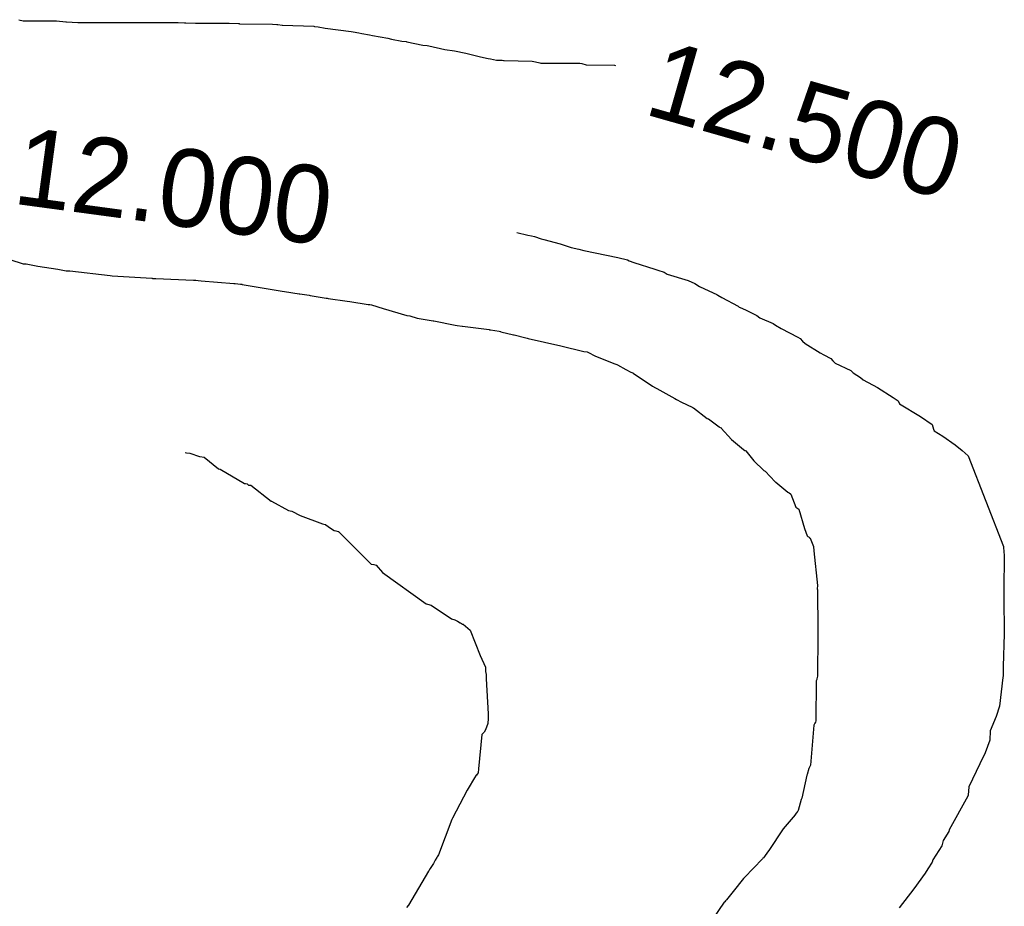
# Model space of a CAD drawing. Extents: x 158343 to 162498, y 431347 to 434500.
# Tile 164 of 220: x 159582 to 159605, y 434061 to 434082. Entities that reach past the tile are written whole.
import ezdxf

# ---------------------------------------------------------------- set-up
doc = ezdxf.new("R2010")
doc.units = 0
doc.header["$LTSCALE"] = 10
doc.header["$MEASUREMENT"] = 0
doc.layers.add('000_arcering', color=8, linetype='CONTINUOUS')
doc.layers.add('def. con-hoogtelijn (index)', color=8, linetype='CONTINUOUS')
doc.styles.add('Style-WORKING', font='WORKING.shx')

# ---------------------------------------------------------------- blocks, each defined once
blk = doc.blocks.new('bestaande hoogtelijnen')
at = {"layer": 'def. con-hoogtelijn (index)'}
for p, q in [((-86.094, 15.232), (-85.991, 15.208)), ((-86.094, 15.232), (-85.991, 15.208)), ((-85.991, 15.208), (-85.22, 15.203)), ((-85.991, 15.208), (-85.22, 15.203)), ((-85.22, 15.203), (-84.998, 15.184)), ((-85.22, 15.203), (-84.998, 15.184)), ((-84.998, 15.184), (-84.986, 15.184)), ((-84.998, 15.184), (-84.986, 15.184)), ((-84.986, 15.184), (-84.72, 15.167)), ((-84.986, 15.184), (-84.72, 15.167)), ((-84.72, 15.167), (-82.396, 15.17)), ((-84.72, 15.167), (-82.396, 15.17)), ((-82.396, 15.17), (-82.251, 15.159)), ((-82.396, 15.17), (-82.251, 15.159)), ((-82.251, 15.159), (-82.218, 15.157)), ((-82.251, 15.159), (-82.218, 15.157)), ((-82.218, 15.157), (-81.995, 15.154)), ((-82.218, 15.157), (-81.995, 15.154)), ((-81.995, 15.154), (-81.218, 15.153)), ((-81.995, 15.154), (-81.218, 15.153)), ((-81.218, 15.153), (-80.996, 15.14)), ((-81.218, 15.153), (-80.996, 15.14)), ((-80.996, 15.14), (-80.988, 15.14)), ((-80.996, 15.14), (-80.988, 15.14)), ((-80.988, 15.14), (-80.974, 15.138)), ((-80.988, 15.14), (-80.974, 15.138)), ((-80.974, 15.138), (-80.213, 15.131)), ((-80.974, 15.138), (-80.213, 15.131)), ((-80.213, 15.131), (-80.113, 15.118)), ((-80.213, 15.131), (-80.113, 15.118)), ((-80.113, 15.118), (-80.089, 15.117)), ((-80.113, 15.118), (-80.089, 15.117)), ((-80.089, 15.117), (-79.991, 15.105)), ((-80.089, 15.117), (-79.991, 15.105)), ((-79.991, 15.105), (-79.979, 15.104)), ((-79.991, 15.105), (-79.979, 15.104)), ((-79.979, 15.104), (-79.253, 15.078)), ((-79.979, 15.104), (-79.253, 15.078)), ((-79.253, 15.078), (-79.236, 15.075)), ((-79.253, 15.078), (-79.236, 15.075)), ((-79.236, 15.075), (-79.15, 15.065)), ((-79.236, 15.075), (-79.15, 15.065)), ((-79.15, 15.065), (-78.989, 15.036)), ((-79.15, 15.065), (-78.989, 15.036)), ((-78.989, 15.036), (-78.387, 14.957)), ((-78.989, 15.036), (-78.387, 14.957)), ((-78.387, 14.957), (-78.342, 14.948)), ((-78.387, 14.957), (-78.342, 14.948)), ((-78.342, 14.948), (-78.214, 14.928)), ((-78.342, 14.948), (-78.214, 14.928)), ((-78.214, 14.928), (-78.143, 14.912)), ((-78.214, 14.928), (-78.143, 14.912)), ((-78.143, 14.912), (-77.962, 14.878)), ((-78.143, 14.912), (-77.962, 14.878)), ((-77.962, 14.878), (-77.897, 14.864)), ((-77.962, 14.878), (-77.897, 14.864)), ((-77.897, 14.864), (-77.541, 14.803)), ((-77.897, 14.864), (-77.541, 14.803)), ((-77.541, 14.803), (-77.455, 14.782)), ((-77.541, 14.803), (-77.455, 14.782)), ((-77.455, 14.782), (-77.214, 14.735)), ((-77.455, 14.782), (-77.214, 14.735)), ((-77.214, 14.735), (-77.11, 14.724)), ((-77.214, 14.735), (-77.11, 14.724)), ((-77.11, 14.724), (-77.095, 14.722)), ((-77.11, 14.724), (-77.095, 14.722)), ((-77.095, 14.722), (-76.728, 14.643)), ((-77.095, 14.722), (-76.728, 14.643)), ((-76.728, 14.643), (-76.625, 14.633)), ((-76.728, 14.643), (-76.625, 14.633)), ((-76.625, 14.633), (-76.588, 14.626)), ((-76.625, 14.633), (-76.588, 14.626)), ((-76.588, 14.626), (-76.214, 14.541)), ((-76.588, 14.626), (-76.214, 14.541)), ((-76.214, 14.541), (-75.992, 14.513)), ((-76.214, 14.541), (-75.992, 14.513)), ((-75.992, 14.513), (-75.728, 14.458)), ((-75.992, 14.513), (-75.728, 14.458)), ((-75.728, 14.458), (-75.392, 14.372)), ((-75.728, 14.458), (-75.392, 14.372)), ((-75.392, 14.372), (-75.214, 14.332)), ((-75.392, 14.372), (-75.214, 14.332)), ((-75.214, 14.332), (-75.159, 14.322)), ((-75.214, 14.332), (-75.159, 14.322)), ((-75.159, 14.322), (-75.021, 14.297)), ((-75.159, 14.322), (-75.021, 14.297)), ((-75.021, 14.297), (-74.887, 14.293)), ((-75.021, 14.297), (-74.887, 14.293)), ((-74.887, 14.293), (-74.858, 14.288)), ((-74.887, 14.293), (-74.858, 14.288)), ((-74.858, 14.288), (-74.838, 14.284)), ((-74.858, 14.288), (-74.838, 14.284)), ((-74.838, 14.284), (-74.194, 14.271)), ((-74.838, 14.284), (-74.194, 14.271)), ((-74.194, 14.271), (-74.117, 14.251)), ((-74.194, 14.271), (-74.117, 14.251)), ((-74.117, 14.251), (-74.016, 14.228)), ((-74.117, 14.251), (-74.016, 14.228)), ((-74.016, 14.228), (-73.992, 14.222)), ((-74.016, 14.228), (-73.992, 14.222)), ((-73.992, 14.222), (-73.088, 14.226)), ((-73.992, 14.222), (-73.088, 14.226)), ((-73.088, 14.226), (-73.045, 14.213)), ((-73.088, 14.226), (-73.045, 14.213)), ((-73.045, 14.213), (-72.938, 14.184)), ((-73.045, 14.213), (-72.938, 14.184)), ((-72.938, 14.184), (-72.286, 14.178)), ((-72.938, 14.184), (-72.286, 14.178)), ((-72.286, 14.178), (-72.26, 14.169)), ((-72.286, 14.178), (-72.26, 14.169)), ((-74.548, 10.3), (-74.29, 10.24)), ((-74.548, 10.3), (-74.29, 10.24)), ((-74.548, 10.3), (-74.29, 10.24)), ((-74.29, 10.24), (-74.206, 10.218)), ((-74.29, 10.24), (-74.206, 10.218)), ((-74.29, 10.24), (-74.206, 10.218)), ((-74.206, 10.218), (-74.138, 10.202)), ((-74.206, 10.218), (-74.138, 10.202)), ((-74.206, 10.218), (-74.138, 10.202)), ((-74.138, 10.202), (-73.985, 10.155)), ((-74.138, 10.202), (-73.985, 10.155)), ((-74.138, 10.202), (-73.985, 10.155)), ((-73.985, 10.155), (-73.922, 10.139)), ((-73.985, 10.155), (-73.922, 10.139)), ((-73.985, 10.155), (-73.922, 10.139)), ((-73.922, 10.139), (-73.545, 10.037)), ((-73.922, 10.139), (-73.545, 10.037)), ((-73.922, 10.139), (-73.545, 10.037)), ((-86.92, 9.876), (-85.992, 9.574)), ((-86.92, 9.876), (-85.992, 9.574)), ((-73.545, 10.037), (-73.29, 9.949)), ((-73.545, 10.037), (-73.29, 9.949)), ((-73.545, 10.037), (-73.29, 9.949)), ((-73.29, 9.949), (-73.115, 9.91)), ((-73.29, 9.949), (-73.115, 9.91)), ((-73.29, 9.949), (-73.115, 9.91)), ((-73.115, 9.91), (-72.992, 9.881)), ((-73.115, 9.91), (-72.992, 9.881)), ((-73.115, 9.91), (-72.992, 9.881)), ((-72.992, 9.881), (-72.206, 9.718)), ((-72.992, 9.881), (-72.206, 9.718)), ((-72.992, 9.881), (-72.206, 9.718)), ((-72.206, 9.718), (-71.983, 9.661)), ((-72.206, 9.718), (-71.983, 9.661)), ((-72.206, 9.718), (-71.983, 9.661)), ((-71.983, 9.661), (-71.942, 9.64)), ((-71.983, 9.661), (-71.942, 9.64)), ((-71.983, 9.661), (-71.942, 9.64)), ((-71.942, 9.64), (-71.84, 9.599)), ((-71.942, 9.64), (-71.84, 9.599)), ((-71.942, 9.64), (-71.84, 9.599)), ((-71.84, 9.599), (-71.349, 9.448)), ((-71.84, 9.599), (-71.349, 9.448)), ((-71.84, 9.599), (-71.349, 9.448)), ((-85.992, 9.574), (-85.92, 9.568)), ((-85.992, 9.574), (-85.92, 9.568)), ((-85.92, 9.568), (-85.652, 9.521)), ((-85.92, 9.568), (-85.652, 9.521)), ((-85.652, 9.521), (-85.185, 9.445)), ((-85.652, 9.521), (-85.185, 9.445)), ((-85.185, 9.445), (-84.992, 9.412)), ((-85.185, 9.445), (-84.992, 9.412)), ((-84.992, 9.412), (-84.906, 9.406)), ((-84.992, 9.412), (-84.906, 9.406)), ((-84.906, 9.406), (-83.978, 9.298)), ((-84.906, 9.406), (-83.978, 9.298)), ((-71.349, 9.448), (-71.277, 9.428)), ((-71.349, 9.448), (-71.277, 9.428)), ((-71.349, 9.448), (-71.277, 9.428)), ((-71.277, 9.428), (-71.13, 9.376)), ((-71.277, 9.428), (-71.13, 9.376)), ((-71.277, 9.428), (-71.13, 9.376)), ((-71.13, 9.376), (-71.086, 9.35)), ((-71.13, 9.376), (-71.086, 9.35)), ((-71.13, 9.376), (-71.086, 9.35)), ((-83.978, 9.298), (-83.931, 9.294)), ((-83.978, 9.298), (-83.931, 9.294)), ((-83.931, 9.294), (-83.009, 9.236)), ((-83.931, 9.294), (-83.009, 9.236)), ((-83.009, 9.236), (-82.999, 9.236)), ((-83.009, 9.236), (-82.999, 9.236)), ((-82.999, 9.236), (-82.992, 9.235)), ((-82.999, 9.236), (-82.992, 9.235)), ((-82.992, 9.235), (-82.984, 9.235)), ((-82.992, 9.235), (-82.984, 9.235)), ((-82.984, 9.235), (-82.912, 9.234)), ((-82.984, 9.235), (-82.912, 9.234)), ((-82.912, 9.234), (-82.039, 9.194)), ((-82.912, 9.234), (-82.039, 9.194)), ((-82.039, 9.194), (-81.992, 9.191)), ((-82.039, 9.194), (-81.992, 9.191)), ((-81.992, 9.191), (-81.935, 9.185)), ((-81.992, 9.191), (-81.935, 9.185)), ((-81.935, 9.185), (-81.863, 9.181)), ((-81.935, 9.185), (-81.863, 9.181)), ((-81.863, 9.181), (-81.111, 9.119)), ((-81.863, 9.181), (-81.111, 9.119)), ((-71.086, 9.35), (-71.06, 9.336)), ((-71.086, 9.35), (-71.06, 9.336)), ((-71.086, 9.35), (-71.06, 9.336)), ((-71.06, 9.336), (-70.575, 9.182)), ((-71.06, 9.336), (-70.575, 9.182)), ((-71.06, 9.336), (-70.575, 9.182)), ((-70.575, 9.182), (-70.42, 9.116)), ((-70.575, 9.182), (-70.42, 9.116)), ((-70.575, 9.182), (-70.42, 9.116)), ((-81.111, 9.119), (-81.106, 9.118)), ((-81.111, 9.119), (-81.106, 9.118)), ((-81.106, 9.118), (-81.074, 9.114)), ((-81.106, 9.118), (-81.074, 9.114)), ((-81.074, 9.114), (-80.956, 9.101)), ((-81.074, 9.114), (-80.956, 9.101)), ((-80.956, 9.101), (-80.924, 9.097)), ((-80.956, 9.101), (-80.924, 9.097)), ((-80.924, 9.097), (-80.915, 9.096)), ((-80.924, 9.097), (-80.915, 9.096)), ((-80.915, 9.096), (-79.987, 8.938)), ((-80.915, 9.096), (-79.987, 8.938)), ((-79.987, 8.938), (-79.935, 8.928)), ((-79.987, 8.938), (-79.935, 8.928)), ((-79.935, 8.928), (-79.593, 8.876)), ((-79.935, 8.928), (-79.593, 8.876)), ((-70.42, 9.116), (-70.317, 9.045)), ((-70.42, 9.116), (-70.317, 9.045)), ((-70.42, 9.116), (-70.317, 9.045)), ((-70.317, 9.045), (-70.302, 9.038)), ((-70.317, 9.045), (-70.302, 9.038)), ((-70.317, 9.045), (-70.302, 9.038)), ((-70.302, 9.038), (-69.915, 8.86)), ((-70.302, 9.038), (-69.915, 8.86)), ((-70.302, 9.038), (-69.915, 8.86)), ((-79.593, 8.876), (-79.578, 8.873)), ((-79.593, 8.876), (-79.578, 8.873)), ((-79.578, 8.873), (-79.364, 8.843)), ((-79.578, 8.873), (-79.364, 8.843)), ((-79.364, 8.843), (-79.341, 8.838)), ((-79.364, 8.843), (-79.341, 8.838)), ((-79.341, 8.838), (-78.969, 8.779)), ((-79.341, 8.838), (-78.969, 8.779)), ((-78.969, 8.779), (-78.948, 8.774)), ((-78.969, 8.779), (-78.948, 8.774)), ((-78.948, 8.774), (-78.92, 8.768)), ((-78.948, 8.774), (-78.92, 8.768)), ((-78.92, 8.768), (-78.483, 8.707)), ((-78.92, 8.768), (-78.483, 8.707)), ((-78.483, 8.707), (-78.417, 8.695)), ((-78.483, 8.707), (-78.417, 8.695)), ((-78.417, 8.695), (-77.992, 8.631)), ((-78.417, 8.695), (-77.992, 8.631)), ((-69.915, 8.86), (-69.889, 8.845)), ((-69.915, 8.86), (-69.889, 8.845)), ((-69.915, 8.86), (-69.889, 8.845)), ((-69.889, 8.845), (-69.793, 8.791)), ((-69.889, 8.845), (-69.793, 8.791)), ((-69.889, 8.845), (-69.793, 8.791)), ((-69.793, 8.791), (-69.42, 8.587)), ((-69.793, 8.791), (-69.42, 8.587)), ((-69.793, 8.791), (-69.42, 8.587)), ((-77.992, 8.631), (-77.958, 8.628)), ((-77.992, 8.631), (-77.958, 8.628)), ((-77.958, 8.628), (-77.954, 8.627)), ((-77.958, 8.628), (-77.954, 8.627)), ((-77.954, 8.627), (-77.92, 8.624)), ((-77.954, 8.627), (-77.92, 8.624)), ((-77.92, 8.624), (-77.65, 8.533)), ((-77.92, 8.624), (-77.65, 8.533)), ((-77.65, 8.533), (-77.101, 8.372)), ((-77.65, 8.533), (-77.101, 8.372)), ((-69.42, 8.587), (-69.394, 8.571)), ((-69.42, 8.587), (-69.394, 8.571)), ((-69.42, 8.587), (-69.394, 8.571)), ((-69.394, 8.571), (-69.336, 8.545)), ((-69.394, 8.571), (-69.336, 8.545)), ((-69.394, 8.571), (-69.336, 8.545)), ((-69.336, 8.545), (-69.219, 8.493)), ((-69.336, 8.545), (-69.219, 8.493)), ((-69.336, 8.545), (-69.219, 8.493)), ((-69.219, 8.493), (-68.989, 8.376)), ((-69.219, 8.493), (-68.989, 8.376)), ((-69.219, 8.493), (-68.989, 8.376)), ((-77.101, 8.372), (-77.03, 8.363)), ((-77.101, 8.372), (-77.03, 8.363)), ((-77.03, 8.363), (-76.859, 8.315)), ((-77.03, 8.363), (-76.859, 8.315)), ((-76.859, 8.315), (-76.487, 8.254)), ((-76.859, 8.315), (-76.487, 8.254)), ((-76.487, 8.254), (-76.47, 8.251)), ((-76.487, 8.254), (-76.47, 8.251)), ((-76.47, 8.251), (-75.974, 8.151)), ((-76.47, 8.251), (-75.974, 8.151)), ((-68.989, 8.376), (-68.915, 8.319)), ((-68.989, 8.376), (-68.915, 8.319)), ((-68.989, 8.376), (-68.915, 8.319)), ((-68.915, 8.319), (-68.607, 8.189)), ((-68.915, 8.319), (-68.607, 8.189)), ((-68.915, 8.319), (-68.607, 8.189)), ((-75.974, 8.151), (-75.93, 8.142)), ((-75.974, 8.151), (-75.93, 8.142)), ((-75.93, 8.142), (-75.813, 8.125)), ((-75.93, 8.142), (-75.813, 8.125)), ((-75.813, 8.125), (-75.804, 8.124)), ((-75.813, 8.125), (-75.804, 8.124)), ((-75.804, 8.124), (-75.187, 8.046)), ((-75.804, 8.124), (-75.187, 8.046)), ((-75.187, 8.046), (-75.181, 8.044)), ((-75.187, 8.046), (-75.181, 8.044)), ((-75.181, 8.044), (-75.156, 8.038)), ((-75.181, 8.044), (-75.156, 8.038)), ((-75.156, 8.038), (-74.961, 8.008)), ((-75.156, 8.038), (-74.961, 8.008)), ((-74.961, 8.008), (-74.928, 8.001)), ((-74.961, 8.008), (-74.928, 8.001)), ((-74.928, 8.001), (-74.92, 7.999)), ((-74.928, 8.001), (-74.92, 7.999)), ((-74.92, 7.999), (-74.626, 7.929)), ((-74.92, 7.999), (-74.626, 7.929)), ((-68.607, 8.189), (-68.551, 8.147)), ((-68.607, 8.189), (-68.551, 8.147)), ((-68.607, 8.189), (-68.551, 8.147)), ((-68.551, 8.147), (-68.42, 8.076)), ((-68.551, 8.147), (-68.42, 8.076)), ((-68.551, 8.147), (-68.42, 8.076)), ((-68.42, 8.076), (-68.037, 7.875)), ((-68.42, 8.076), (-68.037, 7.875)), ((-68.42, 8.076), (-68.037, 7.875)), ((-74.626, 7.929), (-74.613, 7.925)), ((-74.626, 7.929), (-74.613, 7.925)), ((-74.613, 7.925), (-74.34, 7.857)), ((-74.613, 7.925), (-74.34, 7.857)), ((-74.34, 7.857), (-74.305, 7.848)), ((-74.34, 7.857), (-74.305, 7.848)), ((-74.305, 7.848), (-74.282, 7.84)), ((-74.305, 7.848), (-74.282, 7.84)), ((-74.282, 7.84), (-73.525, 7.668)), ((-74.282, 7.84), (-73.525, 7.668)), ((-68.037, 7.875), (-67.983, 7.839)), ((-68.037, 7.875), (-67.983, 7.839)), ((-68.037, 7.875), (-67.983, 7.839)), ((-67.983, 7.839), (-67.928, 7.778)), ((-67.983, 7.839), (-67.928, 7.778)), ((-67.983, 7.839), (-67.928, 7.778)), ((-67.928, 7.778), (-67.864, 7.724)), ((-67.928, 7.778), (-67.864, 7.724)), ((-67.928, 7.778), (-67.864, 7.724)), ((-73.525, 7.668), (-72.992, 7.543)), ((-73.525, 7.668), (-72.992, 7.543)), ((-72.992, 7.543), (-72.92, 7.529)), ((-72.992, 7.543), (-72.92, 7.529)), ((-67.864, 7.724), (-67.516, 7.506)), ((-67.864, 7.724), (-67.516, 7.506)), ((-67.864, 7.724), (-67.516, 7.506)), ((-72.92, 7.529), (-72.9, 7.523)), ((-72.92, 7.529), (-72.9, 7.523)), ((-72.9, 7.523), (-72.722, 7.431)), ((-72.9, 7.523), (-72.722, 7.431)), ((-72.722, 7.431), (-72.278, 7.253)), ((-72.722, 7.431), (-72.278, 7.253)), ((-67.516, 7.506), (-67.429, 7.464)), ((-67.516, 7.506), (-67.429, 7.464)), ((-67.516, 7.506), (-67.429, 7.464)), ((-67.429, 7.464), (-67.267, 7.376)), ((-67.429, 7.464), (-67.267, 7.376)), ((-67.429, 7.464), (-67.267, 7.376)), ((-67.267, 7.376), (-67.224, 7.323)), ((-67.267, 7.376), (-67.224, 7.323)), ((-67.267, 7.376), (-67.224, 7.323)), ((-67.224, 7.323), (-67.171, 7.272)), ((-67.224, 7.323), (-67.171, 7.272)), ((-67.224, 7.323), (-67.171, 7.272)), ((-72.278, 7.253), (-72.233, 7.24)), ((-72.278, 7.253), (-72.233, 7.24)), ((-72.233, 7.24), (-72.227, 7.238)), ((-72.233, 7.24), (-72.227, 7.238)), ((-72.227, 7.238), (-72.213, 7.233)), ((-72.227, 7.238), (-72.213, 7.233)), ((-72.213, 7.233), (-72.02, 7.12)), ((-72.213, 7.233), (-72.02, 7.12)), ((-72.02, 7.12), (-71.907, 7.061)), ((-72.02, 7.12), (-71.907, 7.061)), ((-67.171, 7.272), (-66.806, 7.1)), ((-67.171, 7.272), (-66.806, 7.1)), ((-67.171, 7.272), (-66.806, 7.1)), ((-66.806, 7.1), (-66.753, 7.043)), ((-66.806, 7.1), (-66.753, 7.043)), ((-66.806, 7.1), (-66.753, 7.043)), ((-71.907, 7.061), (-71.863, 7.047)), ((-71.907, 7.061), (-71.863, 7.047)), ((-71.863, 7.047), (-71.849, 7.041)), ((-71.863, 7.047), (-71.849, 7.041)), ((-71.849, 7.041), (-71.4, 6.734)), ((-71.849, 7.041), (-71.4, 6.734)), ((-66.753, 7.043), (-66.582, 6.939)), ((-66.753, 7.043), (-66.582, 6.939)), ((-66.753, 7.043), (-66.582, 6.939)), ((-66.582, 6.939), (-66.517, 6.886)), ((-66.582, 6.939), (-66.517, 6.886)), ((-66.582, 6.939), (-66.517, 6.886)), ((-66.517, 6.886), (-66.186, 6.707)), ((-66.517, 6.886), (-66.186, 6.707)), ((-66.517, 6.886), (-66.186, 6.707)), ((-71.4, 6.734), (-71.337, 6.701)), ((-71.4, 6.734), (-71.337, 6.701)), ((-71.337, 6.701), (-71.302, 6.685)), ((-71.337, 6.701), (-71.302, 6.685)), ((-71.302, 6.685), (-71.3, 6.684)), ((-71.302, 6.685), (-71.3, 6.684)), ((-71.3, 6.684), (-70.883, 6.449)), ((-71.3, 6.684), (-70.883, 6.449)), ((-66.186, 6.707), (-65.828, 6.472)), ((-66.186, 6.707), (-65.828, 6.472)), ((-66.186, 6.707), (-65.828, 6.472)), ((-70.883, 6.449), (-70.849, 6.43)), ((-70.883, 6.449), (-70.849, 6.43)), ((-70.849, 6.43), (-70.735, 6.363)), ((-70.849, 6.43), (-70.735, 6.363)), ((-65.828, 6.472), (-65.731, 6.412)), ((-65.828, 6.472), (-65.731, 6.412)), ((-65.828, 6.472), (-65.731, 6.412)), ((-65.731, 6.412), (-65.708, 6.399)), ((-65.731, 6.412), (-65.708, 6.399)), ((-65.731, 6.412), (-65.708, 6.399)), ((-65.708, 6.399), (-65.682, 6.329)), ((-65.708, 6.399), (-65.682, 6.329)), ((-65.708, 6.399), (-65.682, 6.329)), ((-70.735, 6.363), (-70.484, 6.248)), ((-70.735, 6.363), (-70.484, 6.248)), ((-70.484, 6.248), (-70.474, 6.244)), ((-70.484, 6.248), (-70.474, 6.244)), ((-70.474, 6.244), (-70.453, 6.233)), ((-70.474, 6.244), (-70.453, 6.233)), ((-70.453, 6.233), (-70.135, 5.987)), ((-70.453, 6.233), (-70.135, 5.987)), ((-65.682, 6.329), (-65.19, 6.035)), ((-65.682, 6.329), (-65.19, 6.035)), ((-65.682, 6.329), (-65.19, 6.035)), ((-70.135, 5.987), (-70.107, 5.975)), ((-70.135, 5.987), (-70.107, 5.975)), ((-70.107, 5.975), (-69.861, 5.794)), ((-70.107, 5.975), (-69.861, 5.794)), ((-65.19, 6.035), (-64.92, 5.846)), ((-65.19, 6.035), (-64.92, 5.846)), ((-65.19, 6.035), (-64.92, 5.846)), ((-69.861, 5.794), (-69.849, 5.787)), ((-69.861, 5.794), (-69.849, 5.787)), ((-69.849, 5.787), (-69.814, 5.769)), ((-69.849, 5.787), (-69.814, 5.769)), ((-69.814, 5.769), (-69.809, 5.766)), ((-69.814, 5.769), (-69.809, 5.766)), ((-69.809, 5.766), (-69.573, 5.501)), ((-69.809, 5.766), (-69.573, 5.501)), ((-64.92, 5.846), (-64.888, 5.742)), ((-64.92, 5.846), (-64.888, 5.742)), ((-64.92, 5.846), (-64.888, 5.742)), ((-64.888, 5.742), (-64.875, 5.702)), ((-64.888, 5.742), (-64.875, 5.702)), ((-64.888, 5.742), (-64.875, 5.702)), ((-69.573, 5.501), (-69.296, 5.265)), ((-69.573, 5.501), (-69.296, 5.265)), ((-64.875, 5.702), (-64.675, 5.576)), ((-64.875, 5.702), (-64.675, 5.576)), ((-64.875, 5.702), (-64.675, 5.576)), ((-64.675, 5.576), (-64.386, 5.376)), ((-64.675, 5.576), (-64.386, 5.376)), ((-64.675, 5.576), (-64.386, 5.376)), ((-69.296, 5.265), (-69.264, 5.245)), ((-69.296, 5.265), (-69.264, 5.245)), ((-64.386, 5.376), (-64.224, 5.241)), ((-64.386, 5.376), (-64.224, 5.241)), ((-64.386, 5.376), (-64.224, 5.241)), ((-82.236, 5.199), (-82.208, 5.19)), ((-82.236, 5.199), (-82.208, 5.19)), ((-82.236, 5.199), (-82.208, 5.19)), ((-82.208, 5.19), (-82.127, 5.183)), ((-82.208, 5.19), (-82.127, 5.183)), ((-82.208, 5.19), (-82.127, 5.183)), ((-82.127, 5.183), (-81.905, 5.109)), ((-82.127, 5.183), (-81.905, 5.109)), ((-82.127, 5.183), (-81.905, 5.109)), ((-81.905, 5.109), (-81.892, 5.107)), ((-81.905, 5.109), (-81.892, 5.107)), ((-81.905, 5.109), (-81.892, 5.107)), ((-81.892, 5.107), (-81.792, 5.09)), ((-81.892, 5.107), (-81.792, 5.09)), ((-81.892, 5.107), (-81.792, 5.09)), ((-81.792, 5.09), (-81.462, 4.817)), ((-81.792, 5.09), (-81.462, 4.817)), ((-81.792, 5.09), (-81.462, 4.817)), ((-69.264, 5.245), (-69.256, 5.241)), ((-69.264, 5.245), (-69.256, 5.241)), ((-69.256, 5.241), (-69.242, 5.233)), ((-69.256, 5.241), (-69.242, 5.233)), ((-69.242, 5.233), (-69.055, 5.004)), ((-69.242, 5.233), (-69.055, 5.004)), ((-64.224, 5.241), (-64.09, 5.119)), ((-64.224, 5.241), (-64.09, 5.119)), ((-64.224, 5.241), (-64.09, 5.119)), ((-64.09, 5.119), (-63.27, 3.019)), ((-64.09, 5.119), (-63.27, 3.019)), ((-64.09, 5.119), (-63.27, 3.019)), ((-81.462, 4.817), (-81.425, 4.811)), ((-81.462, 4.817), (-81.425, 4.811)), ((-81.462, 4.817), (-81.425, 4.811)), ((-81.425, 4.811), (-80.864, 4.482)), ((-81.425, 4.811), (-80.864, 4.482)), ((-81.425, 4.811), (-80.864, 4.482)), ((-69.055, 5.004), (-68.826, 4.784)), ((-69.055, 5.004), (-68.826, 4.784)), ((-68.826, 4.784), (-68.793, 4.768)), ((-68.826, 4.784), (-68.793, 4.768)), ((-68.793, 4.768), (-68.563, 4.519)), ((-68.793, 4.768), (-68.563, 4.519)), ((-80.864, 4.482), (-80.841, 4.479)), ((-80.864, 4.482), (-80.841, 4.479)), ((-80.864, 4.482), (-80.841, 4.479)), ((-80.841, 4.479), (-80.801, 4.472)), ((-80.841, 4.479), (-80.801, 4.472)), ((-80.841, 4.479), (-80.801, 4.472)), ((-80.801, 4.472), (-80.764, 4.444)), ((-80.801, 4.472), (-80.764, 4.444)), ((-80.801, 4.472), (-80.764, 4.444)), ((-80.764, 4.444), (-80.717, 4.437)), ((-80.764, 4.444), (-80.717, 4.437)), ((-80.764, 4.444), (-80.717, 4.437)), ((-80.717, 4.437), (-80.239, 4.071)), ((-80.717, 4.437), (-80.239, 4.071)), ((-80.717, 4.437), (-80.239, 4.071)), ((-68.563, 4.519), (-68.547, 4.51)), ((-68.563, 4.519), (-68.547, 4.51)), ((-68.547, 4.51), (-68.268, 4.279)), ((-68.547, 4.51), (-68.268, 4.279)), ((-68.268, 4.279), (-68.238, 4.263)), ((-68.268, 4.279), (-68.238, 4.263)), ((-68.238, 4.263), (-68.206, 4.242)), ((-68.238, 4.263), (-68.206, 4.242)), ((-68.206, 4.242), (-68.197, 4.236)), ((-68.206, 4.242), (-68.197, 4.236)), ((-68.197, 4.236), (-68.195, 4.235)), ((-68.197, 4.236), (-68.195, 4.235)), ((-68.195, 4.235), (-68.081, 3.93)), ((-68.195, 4.235), (-68.081, 3.93)), ((-80.239, 4.071), (-80.232, 4.07)), ((-80.239, 4.071), (-80.232, 4.07)), ((-80.239, 4.071), (-80.232, 4.07)), ((-80.232, 4.07), (-79.838, 3.853)), ((-80.232, 4.07), (-79.838, 3.853)), ((-80.232, 4.07), (-79.838, 3.853)), ((-68.081, 3.93), (-68.036, 3.903)), ((-68.081, 3.93), (-68.036, 3.903)), ((-68.036, 3.903), (-68.012, 3.886)), ((-68.036, 3.903), (-68.012, 3.886)), ((-68.012, 3.886), (-67.877, 3.433)), ((-68.012, 3.886), (-67.877, 3.433)), ((-79.838, 3.853), (-79.763, 3.836)), ((-79.838, 3.853), (-79.763, 3.836)), ((-79.838, 3.853), (-79.763, 3.836)), ((-79.763, 3.836), (-79.574, 3.737)), ((-79.763, 3.836), (-79.574, 3.737)), ((-79.763, 3.836), (-79.574, 3.737)), ((-79.574, 3.737), (-79.051, 3.548)), ((-79.574, 3.737), (-79.051, 3.548)), ((-79.574, 3.737), (-79.051, 3.548)), ((-79.051, 3.548), (-78.992, 3.53)), ((-79.051, 3.548), (-78.992, 3.53)), ((-79.051, 3.548), (-78.992, 3.53)), ((-78.992, 3.53), (-78.98, 3.527)), ((-78.992, 3.53), (-78.98, 3.527)), ((-78.992, 3.53), (-78.98, 3.527)), ((-78.98, 3.527), (-78.974, 3.525)), ((-78.98, 3.527), (-78.974, 3.525)), ((-78.98, 3.527), (-78.974, 3.525)), ((-78.974, 3.525), (-78.866, 3.444)), ((-78.974, 3.525), (-78.866, 3.444)), ((-78.974, 3.525), (-78.866, 3.444)), ((-78.866, 3.444), (-78.785, 3.387)), ((-78.866, 3.444), (-78.785, 3.387)), ((-78.866, 3.444), (-78.785, 3.387)), ((-67.877, 3.433), (-67.82, 3.263)), ((-67.877, 3.433), (-67.82, 3.263)), ((-78.785, 3.387), (-78.745, 3.381)), ((-78.785, 3.387), (-78.745, 3.381)), ((-78.785, 3.387), (-78.745, 3.381)), ((-78.745, 3.381), (-78.692, 3.37)), ((-78.745, 3.381), (-78.692, 3.37)), ((-78.745, 3.381), (-78.692, 3.37)), ((-78.692, 3.37), (-78.679, 3.368)), ((-78.692, 3.37), (-78.679, 3.368)), ((-78.692, 3.37), (-78.679, 3.368)), ((-78.679, 3.368), (-77.928, 2.606)), ((-78.679, 3.368), (-77.928, 2.606)), ((-78.679, 3.368), (-77.928, 2.606)), ((-67.82, 3.263), (-67.802, 3.251)), ((-67.82, 3.263), (-67.802, 3.251)), ((-67.802, 3.251), (-67.775, 3.233)), ((-67.802, 3.251), (-67.775, 3.233)), ((-67.775, 3.233), (-67.761, 3.221)), ((-67.775, 3.233), (-67.761, 3.221)), ((-67.761, 3.221), (-67.748, 3.21)), ((-67.761, 3.221), (-67.748, 3.21)), ((-67.748, 3.21), (-67.674, 3.019)), ((-67.748, 3.21), (-67.674, 3.019)), ((-67.674, 3.019), (-67.661, 2.918)), ((-67.674, 3.019), (-67.661, 2.918)), ((-63.27, 3.019), (-63.268, 2.995)), ((-63.27, 3.019), (-63.268, 2.995)), ((-63.27, 3.019), (-63.268, 2.995)), ((-63.268, 2.995), (-63.249, 2.81)), ((-63.268, 2.995), (-63.249, 2.81)), ((-63.268, 2.995), (-63.249, 2.81)), ((-67.661, 2.918), (-67.583, 2.113)), ((-67.661, 2.918), (-67.583, 2.113)), ((-63.249, 2.81), (-63.263, 2.004)), ((-63.249, 2.81), (-63.263, 2.004)), ((-63.249, 2.81), (-63.263, 2.004)), ((-77.928, 2.606), (-77.862, 2.598)), ((-77.928, 2.606), (-77.862, 2.598)), ((-77.928, 2.606), (-77.862, 2.598)), ((-77.862, 2.598), (-77.809, 2.587)), ((-77.862, 2.598), (-77.809, 2.587)), ((-77.862, 2.598), (-77.809, 2.587)), ((-77.809, 2.587), (-77.66, 2.42)), ((-77.809, 2.587), (-77.66, 2.42)), ((-77.809, 2.587), (-77.66, 2.42)), ((-77.66, 2.42), (-76.648, 1.687)), ((-77.66, 2.42), (-76.648, 1.687)), ((-77.66, 2.42), (-76.648, 1.687)), ((-67.583, 2.113), (-67.584, 2.04)), ((-67.583, 2.113), (-67.584, 2.04)), ((-67.584, 2.04), (-67.582, 2.017)), ((-67.584, 2.04), (-67.582, 2.017)), ((-67.582, 2.017), (-67.581, 1.997)), ((-67.582, 2.017), (-67.581, 1.997)), ((-67.581, 1.997), (-67.571, 1.098)), ((-67.581, 1.997), (-67.571, 1.098)), ((-63.263, 2.004), (-63.262, 1.999)), ((-63.263, 2.004), (-63.262, 1.999)), ((-63.263, 2.004), (-63.262, 1.999)), ((-63.262, 1.999), (-63.262, 1.994)), ((-63.262, 1.999), (-63.262, 1.994)), ((-63.262, 1.999), (-63.262, 1.994)), ((-63.262, 1.994), (-63.26, 1.787)), ((-63.262, 1.994), (-63.26, 1.787)), ((-63.262, 1.994), (-63.26, 1.787)), ((-76.648, 1.687), (-76.618, 1.68)), ((-76.648, 1.687), (-76.618, 1.68)), ((-76.648, 1.687), (-76.618, 1.68)), ((-76.618, 1.68), (-76.537, 1.661)), ((-76.618, 1.68), (-76.537, 1.661)), ((-76.618, 1.68), (-76.537, 1.661)), ((-76.537, 1.661), (-76.065, 1.345)), ((-76.537, 1.661), (-76.065, 1.345)), ((-76.537, 1.661), (-76.065, 1.345)), ((-63.26, 1.787), (-63.252, 1.048)), ((-63.26, 1.787), (-63.252, 1.048)), ((-63.26, 1.787), (-63.252, 1.048)), ((-76.065, 1.345), (-75.989, 1.322)), ((-76.065, 1.345), (-75.989, 1.322)), ((-76.065, 1.345), (-75.989, 1.322)), ((-75.989, 1.322), (-75.92, 1.291)), ((-75.989, 1.322), (-75.92, 1.291)), ((-75.989, 1.322), (-75.92, 1.291)), ((-75.92, 1.291), (-75.859, 1.251)), ((-75.92, 1.291), (-75.859, 1.251)), ((-75.92, 1.291), (-75.859, 1.251)), ((-75.859, 1.251), (-75.853, 1.248)), ((-75.859, 1.251), (-75.853, 1.248)), ((-75.859, 1.251), (-75.853, 1.248)), ((-75.853, 1.248), (-75.808, 1.222)), ((-75.853, 1.248), (-75.808, 1.222)), ((-75.853, 1.248), (-75.808, 1.222)), ((-75.808, 1.222), (-75.795, 1.215)), ((-75.808, 1.222), (-75.795, 1.215)), ((-75.808, 1.222), (-75.795, 1.215)), ((-75.795, 1.215), (-75.682, 1.128)), ((-75.795, 1.215), (-75.682, 1.128)), ((-75.795, 1.215), (-75.682, 1.128)), ((-75.682, 1.128), (-75.632, 1.078)), ((-75.682, 1.128), (-75.632, 1.078)), ((-75.682, 1.128), (-75.632, 1.078)), ((-75.632, 1.078), (-75.399, 0.494)), ((-75.632, 1.078), (-75.399, 0.494)), ((-75.632, 1.078), (-75.399, 0.494)), ((-67.573, 0.948), (-67.583, 0.039)), ((-67.573, 0.948), (-67.583, 0.039)), ((-67.571, 1.016), (-67.573, 0.948)), ((-67.571, 1.016), (-67.573, 0.948)), ((-67.571, 1.098), (-67.571, 1.031)), ((-67.571, 1.098), (-67.571, 1.031)), ((-67.571, 1.031), (-67.571, 1.026)), ((-67.571, 1.031), (-67.571, 1.026)), ((-67.571, 1.026), (-67.571, 1.016)), ((-67.571, 1.026), (-67.571, 1.016)), ((-63.254, 0.993), (-63.275, 0.237)), ((-63.254, 0.993), (-63.275, 0.237)), ((-63.254, 0.993), (-63.275, 0.237)), ((-63.252, 1.048), (-63.254, 0.995)), ((-63.252, 1.048), (-63.254, 0.995)), ((-63.252, 1.048), (-63.254, 0.995)), ((-63.254, 0.995), (-63.254, 0.993)), ((-63.254, 0.995), (-63.254, 0.993)), ((-63.254, 0.995), (-63.254, 0.993)), ((-75.399, 0.494), (-75.276, 0.221)), ((-75.399, 0.494), (-75.276, 0.221)), ((-75.399, 0.494), (-75.276, 0.221)), ((-63.275, 0.237), (-63.278, 0.028)), ((-63.275, 0.237), (-63.278, 0.028)), ((-63.275, 0.237), (-63.278, 0.028)), ((-75.276, 0.221), (-75.276, 0.217)), ((-75.276, 0.221), (-75.276, 0.217)), ((-75.276, 0.221), (-75.276, 0.217)), ((-75.276, 0.217), (-75.275, 0.12)), ((-75.276, 0.217), (-75.275, 0.12)), ((-75.276, 0.217), (-75.275, 0.12)), ((-75.275, 0.12), (-75.275, 0.119)), ((-75.275, 0.12), (-75.275, 0.119)), ((-75.275, 0.12), (-75.275, 0.119)), ((-75.275, 0.119), (-75.26, 0.051)), ((-75.275, 0.119), (-75.26, 0.051)), ((-75.275, 0.119), (-75.26, 0.051)), ((-75.26, 0.051), (-75.261, -0.047)), ((-75.26, 0.051), (-75.261, -0.047)), ((-75.26, 0.051), (-75.261, -0.047)), ((-67.583, 0.015), (-67.591, -0.045)), ((-67.583, 0.015), (-67.591, -0.045)), ((-67.583, 0.039), (-67.583, 0.038)), ((-67.583, 0.039), (-67.583, 0.038)), ((-67.583, 0.038), (-67.583, 0.035)), ((-67.583, 0.038), (-67.583, 0.035)), ((-67.583, 0.035), (-67.583, 0.015)), ((-67.583, 0.035), (-67.583, 0.015)), ((-63.279, 0.02), (-63.282, -0.015)), ((-63.279, 0.02), (-63.282, -0.015)), ((-63.279, 0.02), (-63.282, -0.015)), ((-63.278, 0.028), (-63.279, 0.02)), ((-63.278, 0.028), (-63.279, 0.02)), ((-63.278, 0.028), (-63.279, 0.02)), ((-75.261, -0.047), (-75.261, -0.049)), ((-75.261, -0.047), (-75.261, -0.049)), ((-75.261, -0.047), (-75.261, -0.049)), ((-75.261, -0.049), (-75.211, -0.864)), ((-75.261, -0.049), (-75.211, -0.864)), ((-75.261, -0.049), (-75.211, -0.864)), ((-67.611, -0.097), (-67.617, -1.026)), ((-67.611, -0.097), (-67.617, -1.026)), ((-67.598, -0.067), (-67.611, -0.097)), ((-67.598, -0.067), (-67.611, -0.097)), ((-67.591, -0.045), (-67.598, -0.067)), ((-67.591, -0.045), (-67.598, -0.067)), ((-63.282, -0.019), (-63.363, -0.686)), ((-63.282, -0.019), (-63.363, -0.686)), ((-63.282, -0.019), (-63.363, -0.686)), ((-63.282, -0.015), (-63.282, -0.019)), ((-63.282, -0.015), (-63.282, -0.019)), ((-63.282, -0.015), (-63.282, -0.019)), ((-75.211, -0.864), (-75.209, -0.881)), ((-75.211, -0.864), (-75.209, -0.881)), ((-75.211, -0.864), (-75.209, -0.881)), ((-75.209, -0.881), (-75.209, -0.981)), ((-75.209, -0.881), (-75.209, -0.981)), ((-75.209, -0.881), (-75.209, -0.981)), ((-63.363, -0.686), (-63.438, -0.922)), ((-63.363, -0.686), (-63.438, -0.922)), ((-63.363, -0.686), (-63.438, -0.922)), ((-75.218, -1.086), (-75.272, -1.232)), ((-75.218, -1.086), (-75.272, -1.232)), ((-75.218, -1.086), (-75.272, -1.232)), ((-75.217, -1.071), (-75.218, -1.086)), ((-75.217, -1.071), (-75.218, -1.086)), ((-75.217, -1.071), (-75.218, -1.086)), ((-75.209, -0.981), (-75.217, -1.071)), ((-75.209, -0.981), (-75.217, -1.071)), ((-75.209, -0.981), (-75.217, -1.071)), ((-67.662, -1.124), (-67.733, -1.955)), ((-67.662, -1.124), (-67.733, -1.955)), ((-67.639, -1.075), (-67.662, -1.124)), ((-67.639, -1.075), (-67.662, -1.124)), ((-67.627, -1.053), (-67.639, -1.075)), ((-67.627, -1.053), (-67.639, -1.075)), ((-67.617, -1.026), (-67.627, -1.053)), ((-67.617, -1.026), (-67.627, -1.053)), ((-63.438, -0.922), (-63.58, -1.255)), ((-63.438, -0.922), (-63.58, -1.255)), ((-63.438, -0.922), (-63.58, -1.255)), ((-75.361, -1.343), (-75.439, -2.135)), ((-75.361, -1.343), (-75.439, -2.135)), ((-75.361, -1.343), (-75.439, -2.135)), ((-75.312, -1.292), (-75.361, -1.343)), ((-75.312, -1.292), (-75.361, -1.343)), ((-75.312, -1.292), (-75.361, -1.343)), ((-75.307, -1.286), (-75.312, -1.292)), ((-75.307, -1.286), (-75.312, -1.292)), ((-75.307, -1.286), (-75.312, -1.292)), ((-75.272, -1.232), (-75.307, -1.286)), ((-75.272, -1.232), (-75.307, -1.286)), ((-75.272, -1.232), (-75.307, -1.286)), ((-63.58, -1.255), (-63.581, -1.469)), ((-63.58, -1.255), (-63.581, -1.469)), ((-63.58, -1.255), (-63.581, -1.469)), ((-63.581, -1.469), (-63.695, -1.767)), ((-63.581, -1.469), (-63.695, -1.767)), ((-63.581, -1.469), (-63.695, -1.767)), ((-63.695, -1.767), (-63.82, -2.017)), ((-63.695, -1.767), (-63.82, -2.017)), ((-63.695, -1.767), (-63.82, -2.017)), ((-67.743, -2.053), (-67.782, -2.124)), ((-67.743, -2.053), (-67.782, -2.124)), ((-67.733, -1.955), (-67.743, -2.053)), ((-67.733, -1.955), (-67.743, -2.053)), ((-63.82, -2.017), (-64.073, -2.553)), ((-63.82, -2.017), (-64.073, -2.553)), ((-63.82, -2.017), (-64.073, -2.553)), ((-75.486, -2.281), (-75.488, -2.284)), ((-75.486, -2.281), (-75.488, -2.284)), ((-75.486, -2.281), (-75.488, -2.284)), ((-75.469, -2.26), (-75.486, -2.281)), ((-75.469, -2.26), (-75.486, -2.281)), ((-75.469, -2.26), (-75.486, -2.281)), ((-75.443, -2.228), (-75.469, -2.26)), ((-75.443, -2.228), (-75.469, -2.26)), ((-75.443, -2.228), (-75.469, -2.26)), ((-75.439, -2.135), (-75.443, -2.228)), ((-75.439, -2.135), (-75.443, -2.228)), ((-75.439, -2.135), (-75.443, -2.228)), ((-67.816, -2.266), (-67.828, -2.285)), ((-67.816, -2.266), (-67.828, -2.285)), ((-67.782, -2.124), (-67.816, -2.266)), ((-67.782, -2.124), (-67.816, -2.266)), ((-75.528, -2.343), (-75.675, -2.588)), ((-75.528, -2.343), (-75.675, -2.588)), ((-75.528, -2.343), (-75.675, -2.588)), ((-75.488, -2.284), (-75.528, -2.343)), ((-75.488, -2.284), (-75.528, -2.343)), ((-75.488, -2.284), (-75.528, -2.343)), ((-67.828, -2.285), (-67.942, -2.817)), ((-67.828, -2.285), (-67.942, -2.817)), ((-75.697, -2.626), (-76.037, -3.281)), ((-75.697, -2.626), (-76.037, -3.281)), ((-75.697, -2.626), (-76.037, -3.281)), ((-75.675, -2.588), (-75.697, -2.626)), ((-75.675, -2.588), (-75.697, -2.626)), ((-75.675, -2.588), (-75.697, -2.626)), ((-64.073, -2.553), (-64.09, -2.744)), ((-64.073, -2.553), (-64.09, -2.744)), ((-64.073, -2.553), (-64.09, -2.744)), ((-67.961, -2.847), (-68.026, -3.101)), ((-67.961, -2.847), (-68.026, -3.101)), ((-67.942, -2.817), (-67.961, -2.847)), ((-67.942, -2.817), (-67.961, -2.847)), ((-64.092, -2.767), (-64.528, -3.553)), ((-64.092, -2.767), (-64.528, -3.553)), ((-64.092, -2.767), (-64.528, -3.553)), ((-64.09, -2.744), (-64.092, -2.767)), ((-64.09, -2.744), (-64.092, -2.767)), ((-64.09, -2.744), (-64.092, -2.767)), ((-68.065, -3.157), (-68.096, -3.197)), ((-68.065, -3.157), (-68.096, -3.197)), ((-68.041, -3.124), (-68.065, -3.157)), ((-68.041, -3.124), (-68.065, -3.157)), ((-68.035, -3.115), (-68.041, -3.124)), ((-68.035, -3.115), (-68.041, -3.124)), ((-68.026, -3.101), (-68.035, -3.115)), ((-68.026, -3.101), (-68.035, -3.115)), ((-76.052, -3.306), (-76.367, -4.127)), ((-76.052, -3.306), (-76.367, -4.127)), ((-76.052, -3.306), (-76.367, -4.127)), ((-76.037, -3.281), (-76.052, -3.306)), ((-76.037, -3.281), (-76.052, -3.306)), ((-76.037, -3.281), (-76.052, -3.306)), ((-68.098, -3.2), (-68.377, -3.529)), ((-68.098, -3.2), (-68.377, -3.529)), ((-68.096, -3.197), (-68.098, -3.2)), ((-68.096, -3.197), (-68.098, -3.2)), ((-68.377, -3.529), (-68.706, -4.027)), ((-68.377, -3.529), (-68.706, -4.027)), ((-64.536, -3.585), (-64.67, -3.797)), ((-64.536, -3.585), (-64.67, -3.797)), ((-64.536, -3.585), (-64.67, -3.797)), ((-64.528, -3.553), (-64.536, -3.585)), ((-64.528, -3.553), (-64.536, -3.585)), ((-64.528, -3.553), (-64.536, -3.585)), ((-64.67, -3.797), (-64.696, -3.92)), ((-64.67, -3.797), (-64.696, -3.92)), ((-64.67, -3.797), (-64.696, -3.92)), ((-68.735, -4.065), (-68.81, -4.167)), ((-68.735, -4.065), (-68.81, -4.167)), ((-68.706, -4.027), (-68.735, -4.065)), ((-68.706, -4.027), (-68.735, -4.065)), ((-64.696, -3.92), (-64.908, -4.243)), ((-64.696, -3.92), (-64.908, -4.243)), ((-64.696, -3.92), (-64.908, -4.243)), ((-76.482, -4.331), (-76.558, -4.447)), ((-76.482, -4.331), (-76.558, -4.447)), ((-76.482, -4.331), (-76.558, -4.447)), ((-76.442, -4.252), (-76.482, -4.331)), ((-76.442, -4.252), (-76.482, -4.331)), ((-76.442, -4.252), (-76.482, -4.331)), ((-76.401, -4.192), (-76.442, -4.252)), ((-76.401, -4.192), (-76.442, -4.252)), ((-76.401, -4.192), (-76.442, -4.252)), ((-76.392, -4.176), (-76.401, -4.192)), ((-76.392, -4.176), (-76.401, -4.192)), ((-76.392, -4.176), (-76.401, -4.192)), ((-76.367, -4.127), (-76.392, -4.176)), ((-76.367, -4.127), (-76.392, -4.176)), ((-76.367, -4.127), (-76.392, -4.176)), ((-68.853, -4.218), (-69.273, -4.651)), ((-68.853, -4.218), (-69.273, -4.651)), ((-68.843, -4.206), (-68.853, -4.218)), ((-68.843, -4.206), (-68.853, -4.218)), ((-68.834, -4.196), (-68.843, -4.206)), ((-68.834, -4.196), (-68.843, -4.206)), ((-68.81, -4.167), (-68.834, -4.196)), ((-68.81, -4.167), (-68.834, -4.196)), ((-64.923, -4.302), (-65.02, -4.456)), ((-64.923, -4.302), (-65.02, -4.456)), ((-64.923, -4.302), (-65.02, -4.456)), ((-64.908, -4.243), (-64.923, -4.302)), ((-64.908, -4.243), (-64.923, -4.302)), ((-64.908, -4.243), (-64.923, -4.302)), ((-76.596, -4.509), (-77.062, -5.293)), ((-76.596, -4.509), (-77.062, -5.293)), ((-76.596, -4.509), (-77.062, -5.293)), ((-76.588, -4.497), (-76.596, -4.509)), ((-76.588, -4.497), (-76.596, -4.509)), ((-76.588, -4.497), (-76.596, -4.509)), ((-76.558, -4.448), (-76.588, -4.497)), ((-76.558, -4.448), (-76.588, -4.497)), ((-76.558, -4.448), (-76.588, -4.497)), ((-76.558, -4.447), (-76.558, -4.448)), ((-76.558, -4.447), (-76.558, -4.448)), ((-76.558, -4.447), (-76.558, -4.448)), ((-65.083, -4.553), (-65.346, -4.915)), ((-65.083, -4.553), (-65.346, -4.915)), ((-65.083, -4.553), (-65.346, -4.915)), ((-65.02, -4.456), (-65.083, -4.553)), ((-65.02, -4.456), (-65.083, -4.553)), ((-65.02, -4.456), (-65.083, -4.553)), ((-69.296, -4.677), (-69.534, -4.977)), ((-69.296, -4.677), (-69.534, -4.977)), ((-69.273, -4.651), (-69.296, -4.677)), ((-69.273, -4.651), (-69.296, -4.677)), ((-69.534, -4.977), (-69.692, -5.173)), ((-69.534, -4.977), (-69.692, -5.173)), ((-65.346, -4.915), (-65.688, -5.359)), ((-65.346, -4.915), (-65.688, -5.359)), ((-65.346, -4.915), (-65.688, -5.359)), ((-69.743, -5.23), (-70.119, -5.783)), ((-69.743, -5.23), (-70.119, -5.783)), ((-69.73, -5.216), (-69.743, -5.23)), ((-69.73, -5.216), (-69.743, -5.23)), ((-69.713, -5.196), (-69.73, -5.216)), ((-69.713, -5.196), (-69.73, -5.216)), ((-69.692, -5.173), (-69.713, -5.196)), ((-69.692, -5.173), (-69.713, -5.196)), ((-77.062, -5.293), (-77.104, -5.351)), ((-77.062, -5.293), (-77.104, -5.351)), ((-77.062, -5.293), (-77.104, -5.351))]:
    blk.add_line(p, q, dxfattribs=at)
at = {"layer": 'def. con-hoogtelijn (index)', "style": 'Style-WORKING'}
for s, rotation, p in [('12.500', 344.0691, (-71.641, 13.056)), ('12.500', 344.0691, (-71.641, 13.056)), ('12.000', 352.3134, (-86.263, 10.973)), ('12.000', 352.3134, (-86.263, 10.973)), ('12.000', 352.3134, (-86.263, 10.973))]:
    blk.add_text(s, height=1.8, rotation=rotation, dxfattribs=at).set_placement(p)

msp = doc.modelspace()

# ---------------------------------------------------------------- block references
at = {"layer": '000_arcering'}
msp.add_blockref('bestaande hoogtelijnen', (159667.804, 434066.432), dxfattribs=at)

doc.saveas('drawing.dxf')
